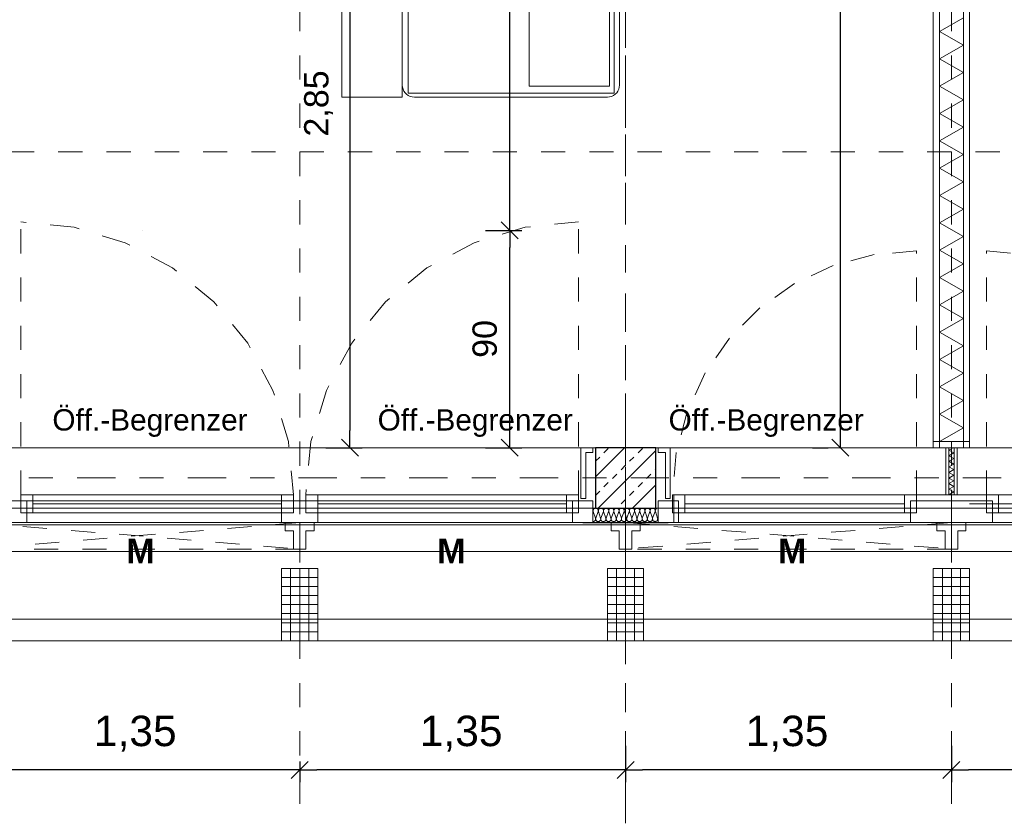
# Model space of a CAD drawing. Header units: metres. Extents: x -45.2 to 14.3, y -31.8 to 10.2.
# Tile 76 of 141: x -13.3 to -9.2, y -23 to -19.7. Entities that reach past the tile are written whole.
import ezdxf

# ---------------------------------------------------------------- set-up
doc = ezdxf.new("R2010")
doc.units = ezdxf.units.M
doc.header["$LTSCALE"] = 0.05
for name, pattern in [('1600.2032', [1.6, 0.8, -0.8]), ('Achsen 01', [5.291531, 3.175, -1.058062, 0.352704, -0.705764]), ('gestrichelt - 01', [2, 1, -1]), ('Raster 01', [2, 1, -1])]:
    doc.linetypes.add(name, pattern=pattern)
doc.layers.get('0').update_dxf_attribs({"lineweight": 25})
for name, color, linetype, lineweight, true_color in [('013_Beton und Stahlbetonarbeiten-000 Brüstung', 7, 'Continuous', 9, 0xa6a6a6), ('014_Fassadenarbeiten-000 Aufsicht Betonfertigteile', 7, 'Continuous', 9, 0xc0c0c0), ('030_Sonnenschutzarbeiten-Bemassung', 7, 'Continuous', 13, 0xff6633), ('030_Sonnenschutzarbeiten-Grundriss', 7, 'Continuous', 13, 0x555555), ('031_Metallbauarbeiten-330 Aufsicht Metallbauarbeiten', 7, 'Continuous', 9, 0xa6a6a6), ('032_Metallarbeiten-Fenster', 7, 'Continuous', 13, 0x444444), ('032_Metallarbeiten-Öffnungsbegrenzer', 7, 'Continuous', 13, 0x444444), ('039_Trockenbauarbeiten-340 Dämmung', 7, 'Continuous', 9, 0xc0c0c0), ('ACTES-Einrichtung Aufsicht.', 7, 'Continuous', 9, 0xa6a6a6), ('AV1-Achsen', 1, 'Achsen 01', 18, 0xff0000), ('AV1-Raster', 7, 'Raster 01', 9, 0xa6a6a6)]:
    doc.layers.add(name, color=color, linetype=linetype, lineweight=lineweight, true_color=true_color)
for name, color, linetype, lineweight in [('013_Beton und Stahlbetonarbeiten-330 Außenstützen', 7, 'Continuous', 25), ('014_Fassadenarbeiten-330 Betonfertigteile vertikal', 7, 'Continuous', 9), ('027_Tischlerarbeiten-330 Innenfensterbänke', 7, 'Continuous', 9), ('030_Sonnenschutzarbeiten-Kasten+Behang', 7, 'Continuous', 5), ('030_Sonnenschutzarbeiten-Motor', 7, 'Continuous', 5), ('039_Trockenbauarbeiten-340 Gipskarton', 7, 'Continuous', 9), ('AV1-Einrichtung Bemaßung', 7, 'Continuous', 9)]:
    doc.layers.add(name, color=color, linetype=linetype, lineweight=lineweight)
doc.styles.add('Arial', font='arial.ttf')
doc.styles.add('Arial (bold)', font='arialbd.ttf')

msp = doc.modelspace()

# ---------------------------------------------------------------- linework, layer by layer
at = {"color": 0, "linetype": 'ByBlock', "lineweight": -2}
for p, q in [((-11.28, -20.575), (-11.28, -20.5043)), ((-11.28, -20.575), (-11.28, -20.6457)), ((-11.9418, -21.475), (-11.9418, -21.4043)), ((-11.28, -21.475), (-11.28, -21.4043)), ((-9.91, -21.475), (-9.91, -21.4043)), ((-12.15, -22.81), (-12.2207, -22.81)), ((-12.15, -22.81), (-12.0793, -22.81)), ((-10.8, -22.81), (-10.8707, -22.81)), ((-10.8, -22.81), (-10.7293, -22.81)), ((-9.45, -22.81), (-9.5207, -22.81)), ((-9.45, -22.81), (-9.3793, -22.81))]:
    msp.add_line(p, q, dxfattribs=at)
at = {"color": 0, "linetype": 'Continuous', "lineweight": 15}
for p, q in [((-11.2446, -20.6104), (-11.3154, -20.5396)), ((-11.3154, -20.5396), (-11.2446, -20.6104)), ((-11.9065, -21.5104), (-11.9772, -21.4396)), ((-11.2446, -21.5104), (-11.3154, -21.4396)), ((-9.8746, -21.5104), (-9.9454, -21.4396)), ((-12.1146, -22.7746), (-12.1854, -22.8454)), ((-12.1854, -22.8454), (-12.1146, -22.7746)), ((-10.7646, -22.7746), (-10.8354, -22.8454)), ((-10.8354, -22.8454), (-10.7646, -22.7746)), ((-9.4146, -22.7746), (-9.4854, -22.8454)), ((-9.4854, -22.8454), (-9.4146, -22.7746))]:
    msp.add_line(p, q, dxfattribs=at)
at = {"layer": '013_Beton und Stahlbetonarbeiten-000 Brüstung'}
for points in [[(-10.925, -21.725), (-13.375, -21.725), (-13.375, -21.475), (-10.925, -21.475)], [(-8.225, -21.725), (-10.675, -21.725), (-10.675, -21.475), (-8.225, -21.475)]]:
    msp.add_lwpolyline(points, close=True, dxfattribs=at)
at = {"layer": '013_Beton und Stahlbetonarbeiten-330 Außenstützen', "color": 251, "linetype": 'Continuous', "lineweight": 13, "true_color": 0x4c4c4c}
for p, q in [((-10.8042, -21.475), (-10.925, -21.5958)), ((-10.675, -21.4872), (-10.9128, -21.725)), ((-10.8894, -21.496), (-10.8718, -21.4784)), ((-10.748, -21.496), (-10.7303, -21.4784)), ((-10.9248, -21.5314), (-10.9071, -21.5137)), ((-10.7834, -21.5314), (-10.7657, -21.5137)), ((-10.8187, -21.5668), (-10.8011, -21.5491)), ((-10.6773, -21.5668), (-10.675, -21.5644)), ((-10.8541, -21.6021), (-10.8364, -21.5844)), ((-10.7127, -21.6021), (-10.695, -21.5844)), ((-10.9248, -21.6728), (-10.9071, -21.6551)), ((-10.8894, -21.6375), (-10.8718, -21.6198)), ((-10.7834, -21.6728), (-10.7657, -21.6551)), ((-10.675, -21.6286), (-10.7714, -21.725)), ((-10.748, -21.6375), (-10.7303, -21.6198)), ((-10.8187, -21.7082), (-10.8011, -21.6905)), ((-10.6773, -21.7082), (-10.675, -21.7059))]:
    msp.add_line(p, q, dxfattribs=at)
at = {"layer": '013_Beton und Stahlbetonarbeiten-330 Außenstützen'}
msp.add_lwpolyline([(-10.675, -21.475), (-10.925, -21.475), (-10.925, -21.725), (-10.675, -21.725)], close=True, dxfattribs=at)
at = {"layer": '014_Fassadenarbeiten-000 Aufsicht Betonfertigteile'}
msp.add_lwpolyline([(-39.455, -21.905), (0.305, -21.905), (0.675, -22.275), (-39.825, -22.275)], close=True, dxfattribs=at)
at = {"layer": '014_Fassadenarbeiten-330 Betonfertigteile vertikal', "color": 8, "linetype": 'Continuous', "lineweight": 9, "true_color": 0x808080}
for p, q in [((-12.1875, -21.975), (-12.1875, -22.275)), ((-12.15, -21.975), (-12.15, -22.275)), ((-12.1125, -21.975), (-12.1125, -22.275)), ((-10.8375, -21.975), (-10.8375, -22.275)), ((-10.8, -21.975), (-10.8, -22.275)), ((-10.7625, -21.975), (-10.7625, -22.275)), ((-9.4875, -21.975), (-9.4875, -22.275)), ((-9.45, -21.975), (-9.45, -22.275)), ((-9.4125, -21.975), (-9.4125, -22.275))]:
    msp.add_line(p, q, dxfattribs=at)
at = {"layer": '014_Fassadenarbeiten-330 Betonfertigteile vertikal', "color": 8, "linetype": 'Continuous', "lineweight": 13, "true_color": 0x808080}
for p, q in [((-12.225, -22.0125), (-12.075, -22.0125)), ((-10.875, -22.0125), (-10.725, -22.0125)), ((-9.525, -22.0125), (-9.375, -22.0125)), ((-12.225, -22.05), (-12.075, -22.05)), ((-10.875, -22.05), (-10.725, -22.05)), ((-9.525, -22.05), (-9.375, -22.05)), ((-12.225, -22.0875), (-12.075, -22.0875)), ((-10.875, -22.0875), (-10.725, -22.0875)), ((-9.525, -22.0875), (-9.375, -22.0875)), ((-12.225, -22.125), (-12.075, -22.125)), ((-10.875, -22.125), (-10.725, -22.125)), ((-9.525, -22.125), (-9.375, -22.125)), ((-12.225, -22.1625), (-12.075, -22.1625)), ((-10.875, -22.1625), (-10.725, -22.1625)), ((-9.525, -22.1625), (-9.375, -22.1625)), ((-12.225, -22.2), (-12.075, -22.2)), ((-10.875, -22.2), (-10.725, -22.2)), ((-9.525, -22.2), (-9.375, -22.2)), ((-12.225, -22.2375), (-12.075, -22.2375)), ((-10.875, -22.2375), (-10.725, -22.2375)), ((-9.525, -22.2375), (-9.375, -22.2375))]:
    msp.add_line(p, q, dxfattribs=at)
at = {"layer": '014_Fassadenarbeiten-330 Betonfertigteile vertikal'}
for points in [[(-12.225, -21.975), (-12.075, -21.975), (-12.075, -22.275), (-12.225, -22.275)], [(-10.875, -21.975), (-10.725, -21.975), (-10.725, -22.275), (-10.875, -22.275)], [(-9.525, -21.975), (-9.375, -21.975), (-9.375, -22.275), (-9.525, -22.275)]]:
    msp.add_lwpolyline(points, close=True, dxfattribs=at)
at = {"layer": '027_Tischlerarbeiten-330 Innenfensterbänke'}
for points in [[(-10.935, -21.475), (-10.935, -21.495), (-10.965, -21.495), (-10.965, -21.685), (-10.985, -21.685), (-10.985, -21.475)], [(-10.665, -21.475), (-10.665, -21.495), (-10.635, -21.495), (-10.635, -21.685), (-10.615, -21.685), (-10.615, -21.475)]]:
    msp.add_lwpolyline(points, close=True, dxfattribs=at)
at = {"layer": '030_Sonnenschutzarbeiten-Bemassung', "color": 0, "lineweight": -2}
for p, q in [((-10.8, -22.71), (-10.8, -22.86)), ((-10.8, -22.71), (-10.8, -22.86)), ((-9.45, -22.71), (-9.45, -22.86)), ((-9.45, -22.71), (-9.45, -22.86)), ((-12.15, -22.775), (-12.15, -22.86)), ((-12.15, -22.775), (-12.15, -22.86)), ((-12.2207, -22.81), (-13.4293, -22.81)), ((-10.8707, -22.81), (-12.0793, -22.81)), ((-9.5207, -22.81), (-10.7293, -22.81)), ((-8.1707, -22.81), (-9.3793, -22.81))]:
    msp.add_line(p, q, dxfattribs=at)
at = {"layer": '030_Sonnenschutzarbeiten-Grundriss', "color": 251, "true_color": 0x555555}
for points in [[(-12.15, -21.895), (-12.176, -21.895), (-12.176, -21.82), (-12.21, -21.82), (-12.21, -21.785), (-12.15, -21.785)], [(-12.15, -21.895), (-12.124, -21.895), (-12.124, -21.82), (-12.09, -21.82), (-12.09, -21.785), (-12.15, -21.785)], [(-10.8, -21.895), (-10.826, -21.895), (-10.826, -21.82), (-10.86, -21.82), (-10.86, -21.785), (-10.8, -21.785)], [(-10.8, -21.895), (-10.774, -21.895), (-10.774, -21.82), (-10.74, -21.82), (-10.74, -21.785), (-10.8, -21.785)], [(-9.45, -21.895), (-9.476, -21.895), (-9.476, -21.82), (-9.51, -21.82), (-9.51, -21.785), (-9.45, -21.785)], [(-9.45, -21.895), (-9.424, -21.895), (-9.424, -21.82), (-9.39, -21.82), (-9.39, -21.785), (-9.45, -21.785)]]:
    msp.add_lwpolyline(points, close=True, dxfattribs=at)
at = {"layer": '030_Sonnenschutzarbeiten-Kasten+Behang', "color": 1, "linetype": '1600.2032', "lineweight": 18, "true_color": 0xff0000}
for p, q in [((-12.15, -21.785), (-13.496, -21.895)), ((-13.496, -21.785), (-12.15, -21.895)), ((-9.45, -21.785), (-10.8, -21.895)), ((-10.8, -21.785), (-9.45, -21.895))]:
    msp.add_line(p, q, dxfattribs=at)
for points in [[(-13.496, -21.785), (-12.15, -21.785), (-12.15, -21.895), (-13.496, -21.895)], [(-10.8, -21.785), (-9.45, -21.785), (-9.45, -21.895), (-10.8, -21.895)]]:
    msp.add_lwpolyline(points, close=True, dxfattribs=at)
at = {"layer": '030_Sonnenschutzarbeiten-Kasten+Behang', "color": 1, "linetype": 'Continuous', "lineweight": 18, "true_color": 0xff0000}
for points in [[(-12.176, -21.82), (-12.21, -21.82), (-12.21, -21.785), (-12.15, -21.785), (-12.15, -21.895), (-12.176, -21.895)], [(-12.124, -21.82), (-12.09, -21.82), (-12.09, -21.785), (-12.15, -21.785), (-12.15, -21.895), (-12.124, -21.895)], [(-10.826, -21.82), (-10.86, -21.82), (-10.86, -21.785), (-10.8, -21.785), (-10.8, -21.895), (-10.826, -21.895)], [(-10.774, -21.82), (-10.74, -21.82), (-10.74, -21.785), (-10.8, -21.785), (-10.8, -21.895), (-10.774, -21.895)], [(-9.476, -21.82), (-9.51, -21.82), (-9.51, -21.785), (-9.45, -21.785), (-9.45, -21.895), (-9.476, -21.895)], [(-9.424, -21.82), (-9.39, -21.82), (-9.39, -21.785), (-9.45, -21.785), (-9.45, -21.895), (-9.424, -21.895)]]:
    msp.add_lwpolyline(points, close=True, dxfattribs=at)
at = {"layer": '031_Metallbauarbeiten-330 Aufsicht Metallbauarbeiten'}
for points in [[(-13.425, -21.795), (-10.8, -21.795), (-10.8, -22.185), (-13.425, -22.185)], [(-10.8, -21.795), (-8.1, -21.795), (-8.1, -22.185), (-10.8, -22.185)]]:
    msp.add_lwpolyline(points, close=True, dxfattribs=at)
at = {"layer": '032_Metallarbeiten-Fenster', "color": 7, "linetype": 'gestrichelt - 01', "lineweight": 18}
for p, q in [((-13.305, -21.67), (-13.305, -20.54)), ((-10.995, -21.67), (-10.995, -20.54))]:
    msp.add_line(p, q, dxfattribs=at)
at = {"layer": '032_Metallarbeiten-Fenster', "color": 7, "lineweight": 18}
for p, q in [((-13.255, -21.7075), (-12.225, -21.7075)), ((-11.045, -21.7075), (-12.075, -21.7075)), ((-10.555, -21.7075), (-9.645, -21.7075)), ((-8.3, -21.7075), (-9.375, -21.7075)), ((-9.255, -21.7075), (-8.345, -21.7075))]:
    msp.add_line(p, q, dxfattribs=at)
at = {"layer": '032_Metallarbeiten-Fenster', "color": 7, "linetype": 'gestrichelt - 01', "lineweight": 18}
for points in [[(-12.175, -21.67), (-12.1967, -21.4495), (-12.261, -21.2376), (-12.3654, -21.0422), (-12.506, -20.871), (-12.6772, -20.7304), (-12.8726, -20.626), (-13.0845, -20.5617), (-13.305, -20.54)], [(-10.995, -20.54), (-11.2155, -20.5617), (-11.4274, -20.626), (-11.6228, -20.7304), (-11.794, -20.871), (-11.9346, -21.0422), (-12.039, -21.2376), (-12.1033, -21.4495), (-12.125, -21.67)], [(-9.595, -21.67), (-9.595, -20.66), (-9.595, -20.66), (-9.7704, -20.6753), (-9.9404, -20.7209), (-10.1, -20.7953), (-10.2442, -20.8963), (-10.3687, -21.0208), (-10.4697, -21.165), (-10.5441, -21.3246), (-10.5897, -21.4946), (-10.605, -21.67)], [(-9.305, -21.67), (-9.305, -20.66), (-9.305, -20.66), (-9.108, -20.6794), (-8.9185, -20.7369), (-8.7439, -20.8302), (-8.5908, -20.9558), (-8.4652, -21.1089), (-8.3719, -21.2835), (-8.3144, -21.473), (-8.295, -21.67)]]:
    msp.add_lwpolyline(points, dxfattribs=at)
at = {"layer": '032_Metallarbeiten-Fenster', "color": 7, "lineweight": 18}
for points in [[(-13.28, -21.785), (-13.28, -21.695), (-13.365, -21.695), (-13.365, -21.785)], [(-13.305, -21.745), (-13.255, -21.745), (-13.255, -21.67), (-13.305, -21.67)], [(-11.02, -21.695), (-11.02, -21.785), (-13.28, -21.785), (-13.28, -21.695)], [(-13.255, -21.745), (-12.225, -21.745), (-12.225, -21.67), (-13.255, -21.67)], [(-12.225, -21.745), (-12.175, -21.745), (-12.175, -21.67), (-12.225, -21.67)], [(-12.075, -21.785), (-12.225, -21.785), (-12.225, -21.695), (-12.075, -21.695)], [(-12.075, -21.745), (-12.125, -21.745), (-12.125, -21.67), (-12.075, -21.67)], [(-11.045, -21.745), (-12.075, -21.745), (-12.075, -21.67), (-11.045, -21.67)], [(-10.995, -21.745), (-11.045, -21.745), (-11.045, -21.67), (-10.995, -21.67)], [(-10.935, -21.695), (-11.02, -21.695), (-11.02, -21.785), (-10.935, -21.785)], [(-10.665, -21.785), (-10.58, -21.785), (-10.58, -21.695), (-10.665, -21.695)], [(-10.605, -21.745), (-10.555, -21.745), (-10.555, -21.67), (-10.605, -21.67)], [(-8.3, -21.67), (-8.3, -21.785), (-10.6, -21.785), (-10.6, -21.67)], [(-10.555, -21.67), (-9.645, -21.67), (-9.645, -21.745), (-10.555, -21.745)], [(-9.645, -21.745), (-9.595, -21.745), (-9.595, -21.67), (-9.645, -21.67)], [(-9.45, -21.785), (-9.62, -21.785), (-9.62, -21.695), (-9.45, -21.695)], [(-9.45, -21.785), (-9.28, -21.785), (-9.28, -21.695), (-9.45, -21.695)], [(-9.255, -21.745), (-9.305, -21.745), (-9.305, -21.67), (-9.255, -21.67)], [(-8.345, -21.67), (-9.255, -21.67), (-9.255, -21.745), (-8.345, -21.745)]]:
    msp.add_lwpolyline(points, close=True, dxfattribs=at)
at = {"layer": '032_Metallarbeiten-Fenster'}
for points in [[(-10.935, -21.781), (-10.933, -21.7808), (-10.931, -21.7803), (-10.9292, -21.7794), (-10.9276, -21.7782), (-10.9262, -21.7767), (-10.9252, -21.7749), (-10.9245, -21.773), (-10.9242, -21.771), (-10.9242, -21.769), (-10.9247, -21.767), (-10.9336, -21.739), (-10.9336, -21.739), (-10.9341, -21.737), (-10.9341, -21.735), (-10.9338, -21.733), (-10.9331, -21.7311), (-10.9321, -21.7294), (-10.9308, -21.7279), (-10.9292, -21.7267), (-10.9274, -21.7257), (-10.9255, -21.7252), (-10.9234, -21.725), (-10.9214, -21.7252), (-10.9195, -21.7257), (-10.9177, -21.7267), (-10.9161, -21.7279), (-10.9148, -21.7294), (-10.9138, -21.7311), (-10.9131, -21.733), (-10.9128, -21.735), (-10.9128, -21.737), (-10.9133, -21.739), (-10.9236, -21.767), (-10.9236, -21.767), (-10.924, -21.769), (-10.9241, -21.771), (-10.9238, -21.773), (-10.9231, -21.7749), (-10.9221, -21.7766), (-10.9207, -21.7781), (-10.9191, -21.7793), (-10.9173, -21.7802), (-10.9154, -21.7808), (-10.9134, -21.781), (-10.9114, -21.7808), (-10.9095, -21.7802), (-10.9077, -21.7793), (-10.9061, -21.7781), (-10.9047, -21.7766), (-10.9037, -21.7749), (-10.903, -21.773), (-10.9027, -21.771), (-10.9028, -21.769), (-10.9032, -21.767), (-10.9122, -21.739), (-10.9122, -21.739), (-10.9126, -21.737), (-10.9127, -21.735), (-10.9124, -21.733), (-10.9117, -21.7311), (-10.9107, -21.7294), (-10.9093, -21.7279), (-10.9077, -21.7267), (-10.9059, -21.7257), (-10.904, -21.7252), (-10.902, -21.725), (-10.9, -21.7252), (-10.8981, -21.7257), (-10.8963, -21.7267), (-10.8947, -21.7279), (-10.8933, -21.7294), (-10.8923, -21.7311), (-10.8916, -21.733), (-10.8913, -21.735), (-10.8914, -21.737), (-10.8918, -21.739), (-10.9022, -21.767), (-10.9022, -21.767), (-10.9026, -21.769), (-10.9026, -21.771), (-10.9023, -21.773), (-10.9016, -21.7749), (-10.9006, -21.7766), (-10.8993, -21.7781), (-10.8977, -21.7793), (-10.8959, -21.7802), (-10.894, -21.7808), (-10.892, -21.781), (-10.8899, -21.7808), (-10.888, -21.7802), (-10.8862, -21.7793), (-10.8846, -21.7781), (-10.8833, -21.7766), (-10.8823, -21.7749), (-10.8816, -21.773), (-10.8813, -21.771), (-10.8813, -21.769), (-10.8818, -21.767)], [(-10.9236, -21.767), (-10.924, -21.769), (-10.9241, -21.771), (-10.9238, -21.773), (-10.9231, -21.7749), (-10.9221, -21.7766), (-10.9207, -21.7781), (-10.9191, -21.7793), (-10.9173, -21.7802), (-10.9154, -21.7808), (-10.9134, -21.781), (-10.9114, -21.7808), (-10.9095, -21.7802), (-10.9077, -21.7793), (-10.9061, -21.7781), (-10.9047, -21.7766), (-10.9037, -21.7749), (-10.903, -21.773), (-10.9027, -21.771), (-10.9028, -21.769), (-10.9032, -21.767), (-10.9122, -21.739), (-10.9122, -21.739), (-10.9126, -21.737), (-10.9127, -21.735), (-10.9124, -21.733), (-10.9117, -21.7311), (-10.9107, -21.7294), (-10.9093, -21.7279), (-10.9077, -21.7267), (-10.9059, -21.7257), (-10.904, -21.7252), (-10.902, -21.725), (-10.9, -21.7252), (-10.8981, -21.7257), (-10.8963, -21.7267), (-10.8947, -21.7279), (-10.8933, -21.7294), (-10.8923, -21.7311), (-10.8916, -21.733), (-10.8913, -21.735), (-10.8914, -21.737), (-10.8918, -21.739), (-10.9022, -21.767), (-10.9022, -21.767), (-10.9026, -21.769), (-10.9026, -21.771), (-10.9023, -21.773), (-10.9016, -21.7749), (-10.9006, -21.7766), (-10.8993, -21.7781), (-10.8977, -21.7793), (-10.8959, -21.7802), (-10.894, -21.7808), (-10.892, -21.781), (-10.8899, -21.7808), (-10.888, -21.7802), (-10.8862, -21.7793), (-10.8846, -21.7781), (-10.8833, -21.7766), (-10.8823, -21.7749), (-10.8816, -21.773), (-10.8813, -21.771), (-10.8813, -21.769), (-10.8818, -21.767), (-10.8908, -21.739), (-10.8908, -21.739), (-10.8912, -21.737), (-10.8912, -21.735), (-10.8909, -21.733), (-10.8902, -21.7311), (-10.8892, -21.7294), (-10.8879, -21.7279), (-10.8863, -21.7267), (-10.8845, -21.7257), (-10.8826, -21.7252), (-10.8806, -21.725), (-10.8785, -21.7252), (-10.8766, -21.7257), (-10.8748, -21.7267), (-10.8732, -21.7279), (-10.8719, -21.7294), (-10.8709, -21.7311), (-10.8702, -21.733), (-10.8699, -21.735), (-10.8699, -21.737), (-10.8704, -21.739), (-10.8807, -21.767), (-10.8807, -21.767), (-10.8811, -21.769), (-10.8812, -21.771), (-10.8809, -21.773), (-10.8802, -21.7749), (-10.8792, -21.7766), (-10.8778, -21.7781), (-10.8762, -21.7793), (-10.8744, -21.7802), (-10.8725, -21.7808), (-10.8705, -21.781), (-10.8685, -21.7808), (-10.8666, -21.7802), (-10.8648, -21.7793), (-10.8632, -21.7781), (-10.8618, -21.7766), (-10.8608, -21.7749), (-10.8601, -21.773), (-10.8598, -21.771), (-10.8599, -21.769), (-10.8603, -21.767), (-10.8693, -21.739), (-10.8693, -21.739), (-10.8697, -21.737), (-10.8698, -21.735), (-10.8695, -21.733), (-10.8688, -21.7311), (-10.8678, -21.7294), (-10.8664, -21.7279), (-10.8648, -21.7267), (-10.863, -21.7257), (-10.8611, -21.7252), (-10.8591, -21.725), (-10.8571, -21.7252), (-10.8552, -21.7257), (-10.8534, -21.7267), (-10.8518, -21.7279), (-10.8504, -21.7294), (-10.8494, -21.7311), (-10.8487, -21.733), (-10.8484, -21.735), (-10.8485, -21.737), (-10.8489, -21.739), (-10.8593, -21.767), (-10.8593, -21.767), (-10.8597, -21.769), (-10.8597, -21.771), (-10.8594, -21.773), (-10.8587, -21.7749), (-10.8577, -21.7766), (-10.8564, -21.7781), (-10.8548, -21.7793), (-10.853, -21.7802), (-10.8511, -21.7808), (-10.8491, -21.781), (-10.847, -21.7808), (-10.8451, -21.7802), (-10.8433, -21.7793), (-10.8417, -21.7781), (-10.8404, -21.7766), (-10.8394, -21.7749), (-10.8387, -21.773), (-10.8384, -21.771), (-10.8384, -21.769), (-10.8389, -21.767), (-10.8479, -21.739), (-10.8479, -21.739), (-10.8483, -21.737), (-10.8483, -21.735), (-10.848, -21.733), (-10.8473, -21.7311), (-10.8463, -21.7294), (-10.845, -21.7279), (-10.8434, -21.7267), (-10.8416, -21.7257), (-10.8397, -21.7252), (-10.8377, -21.725), (-10.8356, -21.7252), (-10.8337, -21.7257), (-10.8319, -21.7267), (-10.8303, -21.7279), (-10.829, -21.7294), (-10.828, -21.7311), (-10.8273, -21.733), (-10.827, -21.735), (-10.827, -21.737), (-10.8275, -21.739), (-10.8378, -21.767), (-10.8378, -21.767), (-10.8382, -21.769), (-10.8383, -21.771), (-10.838, -21.773), (-10.8373, -21.7749), (-10.8363, -21.7766), (-10.8349, -21.7781), (-10.8333, -21.7793), (-10.8315, -21.7802), (-10.8296, -21.7808), (-10.8276, -21.781), (-10.8256, -21.7808), (-10.8237, -21.7802), (-10.8219, -21.7793), (-10.8203, -21.7781), (-10.8189, -21.7766), (-10.8179, -21.7749), (-10.8172, -21.773), (-10.8169, -21.771), (-10.817, -21.769), (-10.8174, -21.767), (-10.8264, -21.739), (-10.8264, -21.739), (-10.8268, -21.737), (-10.8269, -21.735), (-10.8266, -21.733), (-10.8259, -21.7311), (-10.8249, -21.7294), (-10.8235, -21.7279), (-10.8219, -21.7267), (-10.8201, -21.7257), (-10.8182, -21.7252), (-10.8162, -21.725), (-10.8142, -21.7252), (-10.8123, -21.7257), (-10.8105, -21.7267), (-10.8089, -21.7279), (-10.8075, -21.7294), (-10.8065, -21.7311), (-10.8058, -21.733), (-10.8055, -21.735), (-10.8056, -21.737), (-10.806, -21.739), (-10.8164, -21.767), (-10.8164, -21.767), (-10.8168, -21.769), (-10.8168, -21.771), (-10.8165, -21.773), (-10.8158, -21.7749), (-10.8148, -21.7766), (-10.8135, -21.7781), (-10.8119, -21.7793), (-10.8101, -21.7802), (-10.8082, -21.7808), (-10.8062, -21.781), (-10.8041, -21.7808), (-10.8022, -21.7802), (-10.8004, -21.7793), (-10.7988, -21.7781), (-10.7975, -21.7766), (-10.7965, -21.7749), (-10.7958, -21.773), (-10.7955, -21.771), (-10.7955, -21.769), (-10.796, -21.767), (-10.805, -21.739), (-10.805, -21.739), (-10.8054, -21.737), (-10.8054, -21.735), (-10.8051, -21.733), (-10.8044, -21.7311), (-10.8034, -21.7294), (-10.8021, -21.7279), (-10.8005, -21.7267), (-10.7987, -21.7257), (-10.7968, -21.7252), (-10.7948, -21.725), (-10.7927, -21.7252), (-10.7908, -21.7257), (-10.789, -21.7267), (-10.7874, -21.7279), (-10.7861, -21.7294), (-10.7851, -21.7311), (-10.7844, -21.733), (-10.7841, -21.735), (-10.7841, -21.737), (-10.7846, -21.739), (-10.7949, -21.767), (-10.7949, -21.767), (-10.7953, -21.769), (-10.7954, -21.771), (-10.7951, -21.773), (-10.7944, -21.7749), (-10.7934, -21.7766), (-10.792, -21.7781), (-10.7904, -21.7793), (-10.7886, -21.7802), (-10.7867, -21.7808), (-10.7847, -21.781), (-10.7827, -21.7808), (-10.7808, -21.7802), (-10.779, -21.7793), (-10.7774, -21.7781), (-10.776, -21.7766), (-10.775, -21.7749), (-10.7743, -21.773), (-10.774, -21.771), (-10.7741, -21.769), (-10.7745, -21.767), (-10.7835, -21.739), (-10.7835, -21.739), (-10.7839, -21.737), (-10.784, -21.735), (-10.7837, -21.733), (-10.783, -21.7311), (-10.782, -21.7294), (-10.7806, -21.7279), (-10.779, -21.7267), (-10.7772, -21.7257), (-10.7753, -21.7252), (-10.7733, -21.725), (-10.7713, -21.7252), (-10.7694, -21.7257), (-10.7676, -21.7267), (-10.766, -21.7279), (-10.7646, -21.7294), (-10.7636, -21.7311), (-10.7629, -21.733), (-10.7626, -21.735), (-10.7627, -21.737), (-10.7631, -21.739), (-10.7735, -21.767), (-10.7735, -21.767), (-10.7739, -21.769), (-10.7739, -21.771), (-10.7736, -21.773), (-10.7729, -21.7749), (-10.7719, -21.7766), (-10.7706, -21.7781), (-10.769, -21.7793), (-10.7672, -21.7802), (-10.7653, -21.7808), (-10.7633, -21.781), (-10.7612, -21.7808), (-10.7593, -21.7802), (-10.7575, -21.7793), (-10.7559, -21.7781), (-10.7546, -21.7766), (-10.7536, -21.7749), (-10.7529, -21.773), (-10.7526, -21.771), (-10.7526, -21.769), (-10.7531, -21.767), (-10.7621, -21.739), (-10.7621, -21.739), (-10.7625, -21.737), (-10.7625, -21.735), (-10.7622, -21.733), (-10.7615, -21.7311), (-10.7605, -21.7294), (-10.7592, -21.7279), (-10.7576, -21.7267), (-10.7558, -21.7257), (-10.7539, -21.7252), (-10.7519, -21.725), (-10.7498, -21.7252), (-10.7479, -21.7257), (-10.7461, -21.7267), (-10.7445, -21.7279), (-10.7432, -21.7294), (-10.7422, -21.7311), (-10.7415, -21.733), (-10.7412, -21.735), (-10.7412, -21.737), (-10.7417, -21.739), (-10.752, -21.767), (-10.752, -21.767), (-10.7524, -21.769), (-10.7525, -21.771), (-10.7522, -21.773), (-10.7515, -21.7749), (-10.7505, -21.7766), (-10.7491, -21.7781), (-10.7475, -21.7793), (-10.7457, -21.7802), (-10.7438, -21.7808), (-10.7418, -21.781), (-10.7398, -21.7808), (-10.7379, -21.7802), (-10.7361, -21.7793), (-10.7345, -21.7781), (-10.7331, -21.7766), (-10.7321, -21.7749), (-10.7314, -21.773), (-10.7311, -21.771), (-10.7312, -21.769), (-10.7316, -21.767), (-10.7406, -21.739), (-10.7406, -21.739), (-10.741, -21.737), (-10.7411, -21.735), (-10.7408, -21.733), (-10.7401, -21.7311), (-10.7391, -21.7294), (-10.7377, -21.7279), (-10.7361, -21.7267), (-10.7343, -21.7257), (-10.7324, -21.7252), (-10.7304, -21.725), (-10.7284, -21.7252), (-10.7265, -21.7257), (-10.7247, -21.7267), (-10.7231, -21.7279), (-10.7217, -21.7294), (-10.7207, -21.7311), (-10.72, -21.733), (-10.7197, -21.735), (-10.7198, -21.737), (-10.7202, -21.739), (-10.7306, -21.767), (-10.7306, -21.767), (-10.731, -21.769), (-10.731, -21.771), (-10.7307, -21.773), (-10.73, -21.7749), (-10.729, -21.7766), (-10.7277, -21.7781), (-10.7261, -21.7793), (-10.7243, -21.7802), (-10.7224, -21.7808), (-10.7204, -21.781), (-10.7184, -21.7808), (-10.7164, -21.7802), (-10.7146, -21.7793), (-10.713, -21.7781), (-10.7117, -21.7766), (-10.7107, -21.7749), (-10.71, -21.773), (-10.7097, -21.771), (-10.7097, -21.769), (-10.7102, -21.767), (-10.7192, -21.739), (-10.7192, -21.739), (-10.7196, -21.737), (-10.7196, -21.735), (-10.7193, -21.733), (-10.7186, -21.7311), (-10.7176, -21.7294), (-10.7163, -21.7279), (-10.7147, -21.7267), (-10.7129, -21.7257), (-10.711, -21.7252), (-10.709, -21.725), (-10.7069, -21.7252), (-10.705, -21.7257), (-10.7032, -21.7267), (-10.7016, -21.7279), (-10.7003, -21.7294), (-10.6993, -21.7311), (-10.6986, -21.733), (-10.6983, -21.735), (-10.6983, -21.737), (-10.6988, -21.739), (-10.7091, -21.767), (-10.7091, -21.767), (-10.7095, -21.769), (-10.7096, -21.771), (-10.7093, -21.773), (-10.7086, -21.7749), (-10.7076, -21.7766), (-10.7062, -21.7781), (-10.7046, -21.7793), (-10.7028, -21.7802), (-10.7009, -21.7808), (-10.6989, -21.781), (-10.6969, -21.7808), (-10.695, -21.7802), (-10.6932, -21.7793), (-10.6916, -21.7781), (-10.6902, -21.7766), (-10.6892, -21.7749), (-10.6885, -21.773), (-10.6882, -21.771), (-10.6883, -21.769), (-10.6887, -21.767), (-10.6977, -21.739), (-10.6977, -21.739), (-10.6981, -21.737), (-10.6982, -21.735), (-10.6979, -21.733), (-10.6972, -21.7311), (-10.6962, -21.7294), (-10.6948, -21.7279), (-10.6932, -21.7267), (-10.6914, -21.7257), (-10.6895, -21.7252), (-10.6875, -21.725), (-10.6855, -21.7252), (-10.6836, -21.7257), (-10.6818, -21.7267), (-10.6802, -21.7279), (-10.6788, -21.7294), (-10.6778, -21.7311), (-10.6771, -21.733), (-10.6768, -21.735), (-10.6769, -21.737), (-10.6773, -21.739)], [(-10.7306, -21.767), (-10.731, -21.7689), (-10.7311, -21.7708), (-10.7308, -21.7727), (-10.7302, -21.7745), (-10.7293, -21.7762), (-10.7281, -21.7777), (-10.7266, -21.779), (-10.7266, -21.779), (-10.725, -21.7799), (-10.7232, -21.7806), (-10.7213, -21.781), (-10.7194, -21.781), (-10.7175, -21.7806), (-10.7157, -21.7799), (-10.7141, -21.779), (-10.7141, -21.779), (-10.7126, -21.7777), (-10.7114, -21.7762), (-10.7105, -21.7745), (-10.7099, -21.7727), (-10.7097, -21.7708), (-10.7097, -21.7689), (-10.7102, -21.767), (-10.7192, -21.739), (-10.7192, -21.739), (-10.7196, -21.7371), (-10.7197, -21.7352), (-10.7194, -21.7333), (-10.7188, -21.7315), (-10.7179, -21.7298), (-10.7167, -21.7283), (-10.7152, -21.727), (-10.7152, -21.727), (-10.7136, -21.7261), (-10.7118, -21.7254), (-10.7099, -21.725), (-10.708, -21.725), (-10.7061, -21.7254), (-10.7043, -21.7261), (-10.7027, -21.727), (-10.7027, -21.727), (-10.7012, -21.7283), (-10.7, -21.7298), (-10.6991, -21.7315), (-10.6985, -21.7333), (-10.6983, -21.7352), (-10.6983, -21.7371), (-10.6988, -21.739), (-10.7091, -21.767), (-10.7091, -21.767), (-10.7095, -21.7689), (-10.7096, -21.7708), (-10.7093, -21.7727), (-10.7088, -21.7745), (-10.7078, -21.7762), (-10.7066, -21.7777), (-10.7052, -21.779), (-10.7052, -21.779), (-10.7035, -21.7799), (-10.7018, -21.7806), (-10.6999, -21.781), (-10.6979, -21.781), (-10.6961, -21.7806), (-10.6943, -21.7799), (-10.6926, -21.779), (-10.6926, -21.779), (-10.6912, -21.7777), (-10.69, -21.7762), (-10.6891, -21.7745), (-10.6885, -21.7727), (-10.6882, -21.7708), (-10.6883, -21.7689), (-10.6887, -21.767), (-10.6977, -21.739), (-10.6977, -21.739), (-10.6981, -21.7371), (-10.6982, -21.7352), (-10.6979, -21.7333), (-10.6974, -21.7315), (-10.6964, -21.7298), (-10.6952, -21.7283), (-10.6938, -21.727), (-10.6938, -21.727), (-10.6921, -21.7261), (-10.6904, -21.7254), (-10.6885, -21.725), (-10.6865, -21.725), (-10.6847, -21.7254), (-10.6829, -21.7261), (-10.6812, -21.727), (-10.6812, -21.727), (-10.6798, -21.7283), (-10.6786, -21.7298), (-10.6777, -21.7315), (-10.6771, -21.7333), (-10.6768, -21.7352), (-10.6769, -21.7371), (-10.6773, -21.739), (-10.6877, -21.767), (-10.6877, -21.767), (-10.6881, -21.7689), (-10.6882, -21.7708), (-10.6879, -21.7727), (-10.6873, -21.7745), (-10.6864, -21.7762), (-10.6852, -21.7777), (-10.6837, -21.779), (-10.6837, -21.779), (-10.6821, -21.7799), (-10.6803, -21.7806), (-10.6784, -21.781), (-10.6765, -21.781), (-10.6746, -21.7806), (-10.6728, -21.7799), (-10.6712, -21.779), (-10.6712, -21.779), (-10.6697, -21.7777), (-10.6685, -21.7762), (-10.6676, -21.7745), (-10.667, -21.7727), (-10.6668, -21.7708), (-10.6668, -21.7689), (-10.6673, -21.767), (-10.6763, -21.739), (-10.6763, -21.739), (-10.6767, -21.7371), (-10.6768, -21.7352), (-10.6765, -21.7333), (-10.6759, -21.7315), (-10.675, -21.7298), (-10.6738, -21.7283), (-10.6723, -21.727), (-10.6706, -21.726), (-10.6688, -21.7254), (-10.6669, -21.725), (-10.665, -21.725)], [(-10.665, -21.7761), (-10.6659, -21.7744), (-10.6665, -21.7726), (-10.6667, -21.7707), (-10.6666, -21.7689), (-10.6662, -21.767), (-10.665, -21.7637)]]:
    msp.add_lwpolyline(points, dxfattribs=at)
at = {"layer": '032_Metallarbeiten-Fenster', "color": 7, "linetype": 'Continuous', "lineweight": 9}
msp.add_lwpolyline([(-10.9769, -21.7843), (-10.6231, -21.7843), (-10.6231, -21.7863), (-10.9769, -21.7863)], close=True, dxfattribs=at)
at = {"layer": '039_Trockenbauarbeiten-340 Dämmung'}
msp.add_lwpolyline([(-9.4, -21.475), (-9.4, -16.125), (-9.5, -16.125), (-9.5, -21.475)], close=True, dxfattribs=at)
for points in [[(-9.5, -21.45), (-9.4, -21.3933), (-9.5, -21.3367), (-9.4, -21.28), (-9.5, -21.2234), (-9.4, -21.1667), (-9.5, -21.1101), (-9.4, -21.0534), (-9.5, -20.9968), (-9.4, -20.9401), (-9.5, -20.8835), (-9.4, -20.8268), (-9.5, -20.7702), (-9.4, -20.7135), (-9.5, -20.6569), (-9.4, -20.6002), (-9.5, -20.5436), (-9.4, -20.4869), (-9.5, -20.4303), (-9.4, -20.3736), (-9.5, -20.317), (-9.4, -20.2603), (-9.5, -20.2037), (-9.4, -20.147), (-9.5, -20.0904), (-9.4, -20.0337), (-9.5, -19.9771), (-9.4, -19.9204), (-9.5, -19.8638), (-9.4, -19.8071), (-9.5, -19.7505), (-9.4, -19.6938)], [(-9.46, -21.67), (-9.44, -21.6585), (-9.46, -21.6469), (-9.44, -21.6354), (-9.46, -21.6238), (-9.44, -21.6123), (-9.46, -21.6007), (-9.44, -21.5892), (-9.46, -21.5776), (-9.44, -21.5661), (-9.46, -21.5545), (-9.44, -21.543), (-9.46, -21.5314), (-9.44, -21.5199), (-9.46, -21.5083), (-9.44, -21.4968), (-9.46, -21.4852), (-9.4423, -21.475)]]:
    msp.add_lwpolyline(points, dxfattribs=at)
at = {"layer": '039_Trockenbauarbeiten-340 Gipskarton'}
for points in [[(-9.5, -16.225), (-9.525, -16.225), (-9.525, -21.475), (-9.5, -21.475)], [(-9.375, -16.225), (-9.4, -16.225), (-9.4, -21.475), (-9.375, -21.475)], [(-9.375, -21.475), (-9.375, -21.45), (-9.525, -21.45), (-9.525, -21.475)], [(-9.4735, -21.475), (-9.461, -21.475), (-9.461, -21.67), (-9.4735, -21.67)], [(-9.439, -21.475), (-9.4265, -21.475), (-9.4265, -21.67), (-9.439, -21.67)]]:
    msp.add_lwpolyline(points, close=True, dxfattribs=at)
at = {"layer": 'ACTES-Einrichtung Aufsicht.'}
for points in [[(-11.975, -16.35), (-11.725, -16.35), (-11.725, -20.023), (-11.975, -20.023)], [(-11.701, -19.367), (-10.8478, -19.367), (-10.8478, -20.006), (-11.701, -20.006)], [(-11.1988, -19.396), (-10.8668, -19.396), (-10.8668, -19.977), (-11.1988, -19.977)]]:
    msp.add_lwpolyline(points, close=True, dxfattribs=at)
msp.add_lwpolyline([(-10.825, -19.4), (-10.825, -19.973), (-10.825, -19.973), (-10.8258, -19.9817), (-10.828, -19.9901), (-10.8317, -19.998), (-10.8367, -20.0051), (-10.8429, -20.0113), (-10.85, -20.0163), (-10.8579, -20.02), (-10.8663, -20.0222), (-10.875, -20.023), (-11.675, -20.023), (-11.6837, -20.0222), (-11.6921, -20.02), (-11.7, -20.0163), (-11.7071, -20.0113), (-11.7133, -20.0051), (-11.7183, -19.998), (-11.722, -19.9901), (-11.7242, -19.9817), (-11.725, -19.973), (-11.725, -19.4)], dxfattribs=at)
at = {"layer": 'AV1-Achsen'}
for p, q in [((-10.8, -26.5), (-10.8, 4.9)), ((-43.35, -21.6), (4.2, -21.6))]:
    msp.add_line(p, q, dxfattribs=at)
at = {"layer": 'AV1-Einrichtung Bemaßung', "color": 0, "lineweight": -2}
for p, q in [((-9.91, -21.4043), (-9.91, -16.2957)), ((-11.28, -20.5043), (-11.28, -18.1457)), ((-11.9418, -18.6957), (-11.9418, -21.4043)), ((-11.38, -20.575), (-11.23, -20.575)), ((-11.38, -20.575), (-11.23, -20.575)), ((-11.28, -21.4043), (-11.28, -20.6457)), ((-12.0418, -21.475), (-11.8918, -21.475)), ((-11.38, -21.475), (-11.23, -21.475)), ((-10.025, -21.475), (-9.96, -21.475))]:
    msp.add_line(p, q, dxfattribs=at)
at = {"layer": 'AV1-Raster'}
for p, q in [((-12.15, -22.95), (-12.15, 1.35)), ((-10.8, -22.95), (-10.8, 1.35)), ((-9.45, -22.95), (-9.45, 1.35)), ((1.35, -20.25), (-40.5, -20.25))]:
    msp.add_line(p, q, dxfattribs=at)
at = {"layer": 'Defpoints', "color": 0, "lineweight": 0}
for p, q in [((-12.8, -20.575), (-12.8, -20.575)), ((-12.8, -20.575), (-12.8, -20.575)), ((-11.28, -20.575), (-11.28, -20.575)), ((-12.5645, -21.475), (-12.5645, -21.475)), ((-11.9418, -21.475), (-11.9418, -21.475)), ((-10.925, -21.475), (-10.925, -21.475)), ((-10.925, -21.475), (-10.925, -21.475)), ((-10.675, -21.475), (-10.675, -21.475)), ((-10.675, -21.475), (-10.675, -21.475)), ((-9.525, -21.475), (-9.525, -21.475)), ((-9.525, -21.475), (-9.525, -21.475)), ((-9.525, -21.475), (-9.525, -21.475)), ((-9.375, -21.475), (-9.375, -21.475)), ((-9.375, -21.475), (-9.375, -21.475)), ((-9.375, -21.475), (-9.375, -21.475)), ((-10.8, -21.6), (-10.8, -21.6)), ((-10.8, -21.6), (-10.8, -21.6)), ((-9.45, -21.725), (-9.45, -21.725)), ((-9.45, -21.725), (-9.45, -21.725)), ((-10.8, -22.049), (-10.8, -22.049)), ((-10.8, -22.049), (-10.8, -22.049)), ((-12.225, -22.275), (-12.225, -22.275)), ((-12.225, -22.275), (-12.225, -22.275)), ((-12.15, -22.275), (-12.15, -22.275)), ((-12.15, -22.275), (-12.15, -22.275)), ((-12.075, -22.275), (-12.075, -22.275)), ((-12.075, -22.275), (-12.075, -22.275)), ((-10.875, -22.275), (-10.875, -22.275)), ((-10.875, -22.275), (-10.875, -22.275)), ((-10.725, -22.275), (-10.725, -22.275)), ((-10.725, -22.275), (-10.725, -22.275)), ((-9.525, -22.275), (-9.525, -22.275)), ((-9.525, -22.275), (-9.525, -22.275)), ((-9.375, -22.275), (-9.375, -22.275)), ((-9.375, -22.275), (-9.375, -22.275)), ((-12.15, -22.81), (-12.15, -22.81)), ((-10.8, -22.81), (-10.8, -22.81)), ((-9.45, -22.81), (-9.45, -22.81))]:
    msp.add_line(p, q, dxfattribs=at)

# ---------------------------------------------------------------- texts
at = {"layer": '030_Sonnenschutzarbeiten-Bemassung', "color": 0, "char_height": 0.12609, "attachment_point": 7, "style": 'Arial'}
for insert in [(-13.0025, -22.7348), (-11.6525, -22.7348), (-10.3025, -22.7348)]:
    msp.add_mtext('1,35', dxfattribs=dict(at, insert=insert))
at = {"layer": '030_Sonnenschutzarbeiten-Motor', "color": 255, "char_height": 0.1009, "attachment_point": 7, "style": 'Arial (bold)'}
for insert in [(-12.8683, -21.9535), (-11.5803, -21.9535), (-10.1683, -21.9535)]:
    msp.add_mtext('M', dxfattribs=dict(at, insert=insert))
at = {"layer": '032_Metallarbeiten-Öffnungsbegrenzer', "color": 7, "char_height": 0.088263, "attachment_point": 7, "style": 'Arial'}
for insert in [(-13.1746, -21.4306), (-11.8271, -21.4306), (-10.6218, -21.4306)]:
    msp.add_mtext('Öff.-Begrenzer', dxfattribs=dict(at, insert=insert))
at = {"layer": 'AV1-Einrichtung Bemaßung', "color": 0, "char_height": 0.10087, "attachment_point": 7, "rotation": 90, "style": 'Arial'}
for s, insert in [('2,85', (-12.012, -20.1864)), ('90', (-11.3319, -21.1029))]:
    msp.add_mtext(s, dxfattribs=dict(at, insert=insert))

doc.saveas('drawing.dxf')
